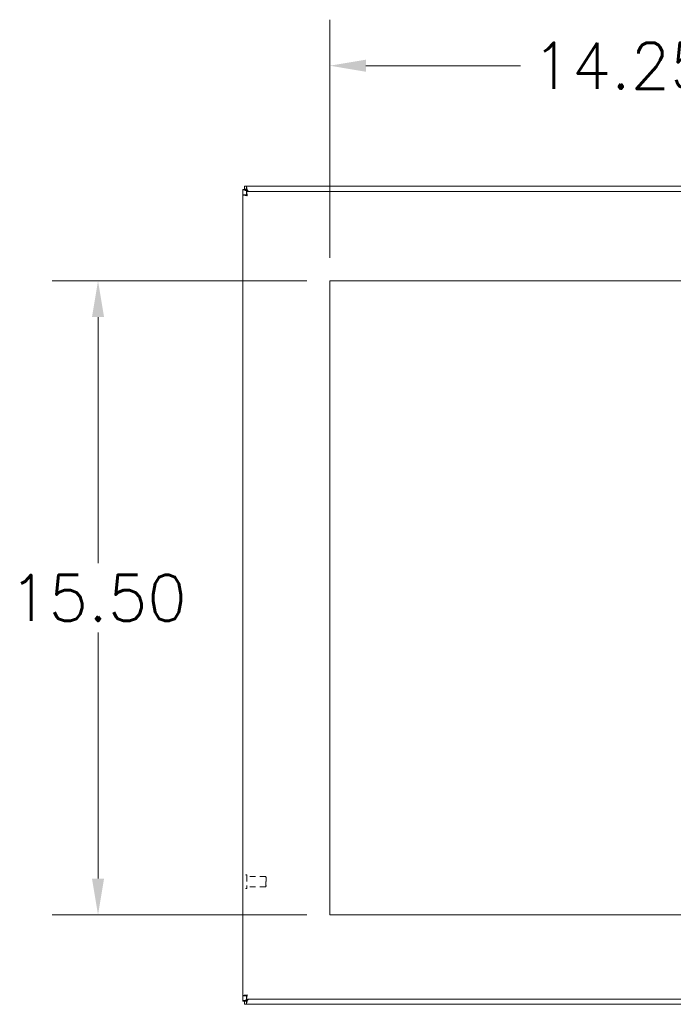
# Model space of a CAD drawing. Header units: inches. Extents: x 6 to 148, y 5 to 95.
# Tile 3 of 10: x 35 to 51, y 41 to 65. Entities that reach past the tile are written whole.
import ezdxf

# ---------------------------------------------------------------- set-up
doc = ezdxf.new("R2010")
doc.units = ezdxf.units.IN
doc.header["$LTSCALE"] = 9
doc.header["$MEASUREMENT"] = 0
doc.linetypes.add('DASHED', pattern=[0.2067, 0.1654, -0.0413])
for name, color, linetype, lineweight in [('Dimension (ANSI)', 7, 'Continuous', 5), ('Hidden (ANSI)', 7, 'DASHED', 5), ('Visible (ANSI)', 7, 'Continuous', 5)]:
    doc.layers.add(name, color=color, linetype=linetype, lineweight=lineweight)
doc.styles.add('Note Text (ANSI)', font='RomanS.shx')
doc.dimstyles.new('Default (ANSI)', dxfattribs={"dimscale": 9, "dimtxt": 0.125, "dimasz": 0.098425, "dimexe": 0.125, "dimexo": 0.0625, "dimgap": 0.031496, "dimtad": 0, "dimtih": 1, "dimtoh": 1, "dimrnd": 1e-08, "dimzin": 0, "dimdsep": 46, "dimtxsty": 'Note Text (ANSI)', "dimcen": 0.09, "dimdle": 0.393701, "dimclrd": 256, "dimclre": 256, "dimclrt": 256, "dimadec": 0, "dimazin": 0, "dimtfac": 0.96, "dimtofl": 0, "dimtmove": 0, "dimatfit": 3, "dimfxl": 1, "dimtolj": 1, "dimtzin": 4, "dimlwd": -1, "dimlwe": -1, "dimarcsym": 0})

# ---------------------------------------------------------------- blocks, each defined once
blk = doc.blocks.new('*D22')
at = {"layer": 'Defpoints', "color": 0, "transparency": 16777216}
for p in [(56.467, 64.042), (42.217, 58.781), (56.467, 58.781)]:
    blk.add_point(p, dxfattribs=at)
at = {"layer": 'Dimension (ANSI)', "transparency": 16777216}
for p, q in [((42.217, 59.344), (42.217, 65.167)), ((56.467, 59.344), (56.467, 65.167)), ((43.103, 64.042), (46.889, 64.042)), ((55.582, 64.042), (51.796, 64.042))]:
    blk.add_line(p, q, dxfattribs=at)
for points in [[(43.103, 64.189), (43.103, 63.894), (42.217, 64.042)], [(55.582, 64.189), (55.582, 63.894), (56.467, 64.042)]]:
    blk.add_solid(points, dxfattribs=at)
at = {"layer": 'Dimension (ANSI)', "transparency": 16777216, "insert": (49.342, 64.042), "char_height": 1.125, "attachment_point": 5, "style": 'Note Text (ANSI)'}
blk.add_mtext('\\A1;14.25', dxfattribs=at)
blk = doc.blocks.new('*D23')
at = {"layer": 'Defpoints', "color": 0, "transparency": 16777216}
for p in [(42.217, 58.781), (36.548, 43.281), (42.217, 43.281)]:
    blk.add_point(p, dxfattribs=at)
at = {"layer": 'Dimension (ANSI)', "transparency": 16777216}
for p, q in [((41.655, 58.781), (35.423, 58.781)), ((36.548, 57.896), (36.548, 51.877)), ((36.548, 44.167), (36.548, 50.185)), ((41.655, 43.281), (35.423, 43.281))]:
    blk.add_line(p, q, dxfattribs=at)
for points in [[(36.401, 57.896), (36.696, 57.896), (36.548, 58.781)], [(36.401, 44.167), (36.696, 44.167), (36.548, 43.281)]]:
    blk.add_solid(points, dxfattribs=at)
at = {"layer": 'Dimension (ANSI)', "transparency": 16777216, "insert": (36.548, 51.031), "char_height": 1.125, "attachment_point": 5, "style": 'Note Text (ANSI)'}
blk.add_mtext('\\A1;15.50', dxfattribs=at)

msp = doc.modelspace()

# ---------------------------------------------------------------- linework, layer by layer
at = {"layer": 'Hidden (ANSI)', "ltscale": 0.001276}
for p, q in [((40.1809, 44.2623), (40.1744, 44.2623)), ((40.1809, 43.9253), (40.1744, 43.9253))]:
    msp.add_line(p, q, dxfattribs=at)
at = {"layer": 'Hidden (ANSI)', "ltscale": 0.106611}
msp.add_line((40.1889, 44.2543), (40.1889, 43.9333), dxfattribs=at)
at = {"layer": 'Hidden (ANSI)', "ltscale": 0.097632}
for p, q in [((40.6507, 44.2188), (40.1889, 44.2188)), ((40.6507, 43.9688), (40.1889, 43.9688))]:
    msp.add_line(p, q, dxfattribs=at)
at = {"layer": 'Hidden (ANSI)', "ltscale": 0.083008}
msp.add_line((40.6507, 43.9688), (40.6507, 44.2188), dxfattribs=at)
at = {"layer": 'Hidden (ANSI)', "ltscale": 0.004599}
for p, q in [((40.6664, 44.2031), (40.6507, 44.2188)), ((40.6664, 43.9845), (40.6507, 43.9688))]:
    msp.add_line(p, q, dxfattribs=at)
at = {"layer": 'Hidden (ANSI)', "ltscale": 0.07257}
msp.add_line((40.6664, 44.2031), (40.6664, 43.9845), dxfattribs=at)
at = {"layer": 'Hidden (ANSI)', "ltscale": 0.002559}
for centre, start, end in [((40.1744, 44.2543), 90, 180), ((40.1809, 44.2543), 0, 90), ((40.1744, 43.9333), 180, 270), ((40.1809, 43.9333), 270, 0)]:
    msp.add_arc(centre, 0.008, start, end, dxfattribs=at)
at = {"layer": 'Visible (ANSI)'}
for p, q in [((40.0924, 61.0138), (40.1664, 61.0138)), ((40.0924, 61.0088), (40.0924, 61.0138)), ((40.0924, 60.8838), (40.0924, 61.0088)), ((40.1294, 61.0938), (40.1775, 61.0938)), ((40.1294, 61.0198), (40.1294, 61.0938)), ((40.1775, 61.0198), (40.1294, 61.0198)), ((40.1664, 61.0138), (40.1664, 61.0088)), ((40.1664, 61.0088), (40.1977, 60.9775)), ((40.1775, 61.0938), (60.0074, 61.0938)), ((40.2087, 60.9886), (40.1775, 61.0198)), ((40.1775, 60.9688), (59.8824, 60.9688)), ((40.1775, 60.8948), (40.1775, 60.9688)), ((40.1977, 60.9775), (40.2064, 60.9688)), ((40.2285, 60.9688), (40.2087, 60.9886)), ((40.0924, 41.3039), (40.0924, 60.8838)), ((40.1664, 60.8838), (40.0924, 60.8838)), ((42.2174, 43.2813), (42.2174, 58.7813)), ((42.2174, 58.7813), (56.4674, 58.7813)), ((56.4674, 43.2813), (42.2174, 43.2813)), ((40.0924, 41.1789), (40.0924, 41.3039)), ((40.1664, 41.3039), (40.0924, 41.3039)), ((40.0924, 41.1738), (40.0924, 41.1789)), ((40.1664, 41.1738), (40.0924, 41.1738)), ((40.1294, 41.1678), (40.1775, 41.1678)), ((40.1294, 41.0938), (40.1294, 41.1678)), ((40.1977, 41.2101), (40.1664, 41.1789)), ((40.1664, 41.1789), (40.1664, 41.1738)), ((40.1775, 41.2928), (40.1775, 41.2188)), ((59.8824, 41.2188), (40.1775, 41.2188)), ((40.1775, 41.1678), (40.2087, 41.1991)), ((40.2064, 41.2188), (40.1977, 41.2101)), ((40.2087, 41.1991), (40.2285, 41.2188)), ((40.1775, 41.0938), (40.1294, 41.0938)), ((60.0074, 41.0938), (40.1775, 41.0938))]:
    msp.add_line(p, q, dxfattribs=at)
for centre, start, end in [((40.154, 61.0323), 310.01491, 319.98509), ((40.154, 41.1554), 40.01491, 49.98509)]:
    msp.add_arc(centre, 0.068, start, end, dxfattribs=at)
for points, knots in [([(40.0924, 61.0088), (40.0924, 61.0088), (40.1134, 61.0026), (40.1454, 60.9931), (40.1612, 60.9884), (40.1795, 60.983), (40.1977, 60.9775)], [0, 0, 0, 0, 1.0506506, 1.0506506, 1.0506506, 1.5707963, 1.5707963, 1.5707963, 1.5707963]), ([(40.2087, 60.9886), (40.1978, 61.0255), (40.1871, 61.0616), (40.1816, 61.0799), (40.1789, 61.089), (40.1775, 61.0938), (40.1775, 61.0938)], [-1.5707963, -1.5707963, -1.5707963, -1.5707963, -0.5201457, -0.5201457, -0.5201457, 0, 0, 0, 0]), ([(40.1977, 60.8636), (40.193, 60.902), (40.1883, 60.9396), (40.1836, 60.9572), (40.1816, 60.9648), (40.1795, 60.9688), (40.1775, 60.9688)], [0, 0, 0, 0, 1.0950581, 1.0950581, 1.0950581, 1.5707963, 1.5707963, 1.5707963, 1.5707963]), ([(40.0924, 60.8838), (40.0924, 60.8791), (40.1153, 60.8744), (40.1495, 60.8697), (40.1643, 60.8677), (40.181, 60.8656), (40.1977, 60.8636)], [0, 0, 0, 0, 1.0950581, 1.0950581, 1.0950581, 1.5707963, 1.5707963, 1.5707963, 1.5707963]), ([(40.1977, 60.8636), (40.1822, 60.87), (40.1679, 60.8763), (40.1666, 60.8827), (40.1665, 60.883), (40.1664, 60.8834), (40.1664, 60.8838)], [0, 0, 0, 0, 1.4834748, 1.4834748, 1.4834748, 1.5707963, 1.5707963, 1.5707963, 1.5707963]), ([(40.1977, 60.8636), (40.1913, 60.879), (40.185, 60.8934), (40.1786, 60.8947), (40.1782, 60.8948), (40.1779, 60.8948), (40.1775, 60.8948)], [0, 0, 0, 0, 1.4834748, 1.4834748, 1.4834748, 1.5707963, 1.5707963, 1.5707963, 1.5707963]), ([(40.1977, 41.3241), (40.1593, 41.3194), (40.1217, 41.3147), (40.1041, 41.31), (40.0965, 41.308), (40.0924, 41.3059), (40.0924, 41.3039)], [0, 0, 0, 0, 1.0950581, 1.0950581, 1.0950581, 1.5707963, 1.5707963, 1.5707963, 1.5707963]), ([(40.1977, 41.2101), (40.1608, 41.1992), (40.1247, 41.1885), (40.1064, 41.183), (40.0973, 41.1803), (40.0924, 41.1789), (40.0924, 41.1789)], [-1.5707963, -1.5707963, -1.5707963, -1.5707963, -0.5201457, -0.5201457, -0.5201457, 0, 0, 0, 0]), ([(40.1977, 41.3241), (40.1822, 41.3177), (40.1679, 41.3114), (40.1666, 41.305), (40.1665, 41.3046), (40.1664, 41.3043), (40.1664, 41.3039)], [0, 0, 0, 0, 1.4834748, 1.4834748, 1.4834748, 1.5707963, 1.5707963, 1.5707963, 1.5707963]), ([(40.1775, 41.2188), (40.1822, 41.2188), (40.1869, 41.2417), (40.1916, 41.2759), (40.1936, 41.2907), (40.1957, 41.3074), (40.1977, 41.3241)], [0, 0, 0, 0, 1.0950581, 1.0950581, 1.0950581, 1.5707963, 1.5707963, 1.5707963, 1.5707963]), ([(40.1977, 41.3241), (40.1913, 41.3086), (40.185, 41.2943), (40.1786, 41.293), (40.1782, 41.2929), (40.1779, 41.2928), (40.1775, 41.2928)], [0, 0, 0, 0, 1.4834748, 1.4834748, 1.4834748, 1.5707963, 1.5707963, 1.5707963, 1.5707963]), ([(40.1775, 41.0938), (40.1775, 41.0938), (40.1837, 41.1148), (40.1932, 41.1468), (40.1979, 41.1626), (40.2033, 41.1808), (40.2087, 41.1991)], [0, 0, 0, 0, 1.0506506, 1.0506506, 1.0506506, 1.5707963, 1.5707963, 1.5707963, 1.5707963])]:
    msp.add_open_spline(points, degree=3, knots=knots, dxfattribs=at)
for points in [[(40.0924, 61.0088), (40.1171, 61.0088), (40.1418, 61.0088), (40.1664, 61.0088)], [(40.1775, 61.0198), (40.1775, 61.0445), (40.1775, 61.0692), (40.1775, 61.0938)], [(40.1958, 60.9794), (40.1965, 60.9797), (40.1971, 60.98), (40.1977, 60.9802)], [(40.1977, 60.9802), (40.1973, 60.9797), (40.197, 60.9792), (40.1966, 60.9787)], [(40.2061, 60.9886), (40.2063, 60.9892), (40.2066, 60.9898), (40.2069, 60.9905)], [(40.2076, 60.9897), (40.2071, 60.9893), (40.2066, 60.989), (40.2061, 60.9886)], [(40.1664, 41.1789), (40.1418, 41.1789), (40.1171, 41.1789), (40.0924, 41.1789)], [(40.1775, 41.0938), (40.1775, 41.1185), (40.1775, 41.1432), (40.1775, 41.1678)], [(40.1977, 41.2075), (40.1971, 41.2077), (40.1965, 41.208), (40.1958, 41.2083)], [(40.1966, 41.209), (40.197, 41.2085), (40.1973, 41.208), (40.1977, 41.2075)], [(40.2061, 41.1991), (40.2066, 41.1987), (40.2071, 41.1984), (40.2076, 41.198)], [(40.2069, 41.1972), (40.2066, 41.1978), (40.2063, 41.1985), (40.2061, 41.1991)]]:
    msp.add_open_spline(points, degree=3, dxfattribs=at)

# ---------------------------------------------------------------- dimensions: what is measured, and where the dimension line sits
at = {"layer": 'Dimension (ANSI)'}
dim = msp.add_linear_dim(base=(56.4674, 64.0416), p1=(42.2174, 58.7813), p2=(56.4674, 58.7813), dimstyle='Default (ANSI)', override={"dimtih": 0, "dimtoh": 0, "dimdec": 2, "dimtp": 0, "dimtm": 0, "dimtdec": 2, "dimatfit": 1}, dxfattribs=at)
dim.commit()
dim.dimension.update_dxf_attribs({"geometry": '*D22', "text_midpoint": (49.3424, 64.0416), "dimtype": 160})
dim = msp.add_linear_dim(base=(36.5482, 43.2813), p1=(42.2174, 58.7813), p2=(42.2174, 43.2813), angle=270, dimstyle='Default (ANSI)', override={"dimdec": 2, "dimtp": 0, "dimtm": 0, "dimtdec": 2, "dimatfit": 1}, dxfattribs=at)
dim.commit()
dim.dimension.update_dxf_attribs({"geometry": '*D23', "text_midpoint": (36.5482, 51.0313), "dimtype": 160})

doc.saveas('drawing.dxf')
